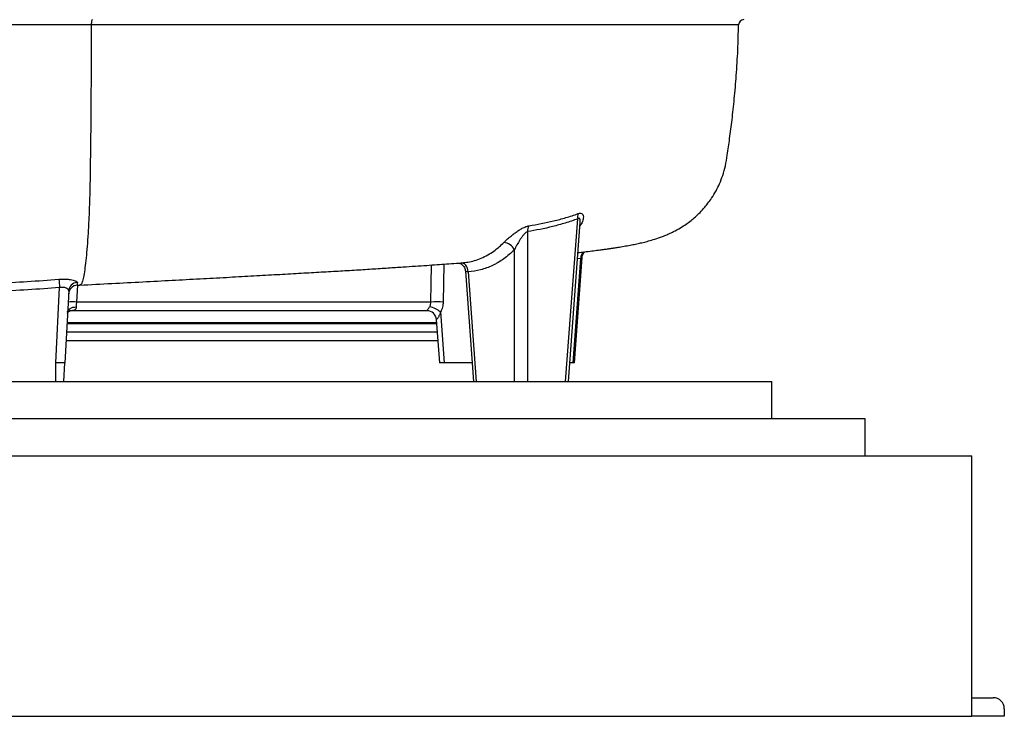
# Model space of a CAD drawing. Header units: millimetres. Extents: x 2367 to 4505, y 961 to 6343.
# Tile 3 of 11: x 3446 to 4505, y 961 to 1710. Entities that reach past the tile are written whole.
import ezdxf

# ---------------------------------------------------------------- set-up
doc = ezdxf.new("R2010")
doc.units = ezdxf.units.MM
doc.header["$LTSCALE"] = 2

msp = doc.modelspace()

# ---------------------------------------------------------------- linework, layer by layer
at = {"color": 7, "linetype": 'Continuous', "lineweight": 25}
for p, q in [((4033.3, 1321.2), (4046.3, 1496.1)), ((3992.3, 1482.3), (3992.3, 1321.2)), ((4036.2, 1321.2), (4048.9, 1492.2)), ((3978.2, 1321.2), (3978.2, 1462.8)), ((4041.5, 1341.2), (4049.6, 1453.5)), ((4042.9, 1341.2), (4051, 1454.3)), ((3925.5, 1439.9), (3934.3, 1321.2)), ((3928.5, 1439.2), (3937.2, 1321.2)), ((3485, 1341.2), (3489.2, 1422.1)), ((3508.4, 1424.7), (3511.1, 1424.8)), ((3499, 1418.4), (3494.9, 1341.2)), ((3888.5, 1406.6), (3507.4, 1406.6)), ((3884.4, 1397.2), (3500.6, 1397.2)), ((3894.2, 1387.9), (3897.6, 1341.2)), ((3898.7, 1396), (3902.6, 1341.2)), ((3497.2, 1384.6), (3894.5, 1384.6)), ((3485, 1321.2), (3485, 1341.2)), ((3493.9, 1321.2), (3494.9, 1341.2)), ((3902.6, 1341.2), (3897.6, 1341.2)), ((3932.8, 1341.2), (3902.6, 1341.2)), ((4041.5, 1341.2), (4037.7, 1341.2)), ((4042.9, 1341.2), (4041.5, 1341.2)), ((2654.9, 1321.2), (4254.9, 1321.2)), ((4254.9, 1281.2), (4254.9, 1321.2)), ((2554.9, 1281.2), (4354.9, 1281.2)), ((4354.9, 1281.2), (4354.9, 1241.2)), ((2554.9, 1241.2), (4354.9, 1241.2)), ((4354.9, 1241.2), (4469.9, 1241.2)), ((4469.9, 961.2), (4469.9, 1241.2)), ((4469.9, 981.2), (4492.9, 981.2)), ((4504.9, 969.2), (4504.9, 961.2)), ((2439.9, 961.2), (4469.9, 961.2)), ((4504.9, 961.2), (4469.9, 961.2))]:
    msp.add_line(p, q, dxfattribs=at)
at = {"color": 8, "linetype": 'Continuous', "lineweight": 25}
for p, q in [((4049.6, 1453.5), (4046, 1453.2)), ((3902.2, 1447.3), (3901.6, 1406.6)), ((3508.3, 1424.8), (3507.4, 1406.6)), ((3497.2, 1383.6), (3894.6, 1383.6)), ((3895.2, 1374.2), (3496.7, 1374.2)), ((3895.9, 1364.7), (3496.2, 1364.7))]:
    msp.add_line(p, q, dxfattribs=at)
at = {"color": 8, "linetype": 'Continuous', "lineweight": 25, "flags": 128}
msp.add_lwpolyline([(3888.5, 1406.6), (3888.8, 1426.6), (3889.1, 1446.4)], dxfattribs=at)
at = {"color": 7, "linetype": 'Continuous', "lineweight": 25, "flags": 128}
for points in [[(3928.5, 1439.2), (3928.2, 1441.1), (3927.7, 1443), (3927, 1444.6), (3926, 1446.1), (3924.8, 1447.2), (3923.6, 1448.1), (3922.2, 1448.5), (3920.8, 1448.6)], [(3488.4, 1431.1), (3488.5, 1430.5), (3488.6, 1429.7), (3488.6, 1428.8), (3488.7, 1427.6), (3488.8, 1426.4), (3489, 1425), (3489.1, 1423.6), (3489.2, 1422.1)], [(3497.8, 1396), (3498, 1397), (3498.6, 1398), (3499.4, 1398.9), (3500.6, 1399.7), (3501.9, 1400.4), (3503.5, 1400.9), (3505.2, 1401.2), (3507, 1401.3)]]:
    msp.add_lwpolyline(points, dxfattribs=at)
at = {"color": 7, "linetype": 'Continuous', "lineweight": 25}
for centre, radius, start, end in [((4224.9, 1704.6), 5.6, 90.0001, 178.9281), ((4057, 1498), 10.9, 160.9112, 189.9699), ((4003.8, 1483), 11.5, 151.0291, 183.697), ((3966, 1457), 13.5, 25.269, 86.6937), ((3508.8, 1414.7), 10, 92.436, 175.7131), ((3508.8, 1417.8), 9.87, 93.4457, 176.5221), ((3502.9, 1360.7), 46.1, 84.3966, 95.6034), ((3883.7, 1378.7), 22.8, 49.0297, 81.4335), ((3895.1, 1292.4), 114.4, 86.7152, 93.2848), ((3884.3, 1387.2), 10, 3.6604, 90), ((3884.4, 1387.2), 9.96, 3.9591, 89.8007), ((4492.9, 969.2), 12, 0, 90)]:
    msp.add_arc(centre, radius, start, end, dxfattribs=at)
at = {"color": 8, "linetype": 'Continuous', "lineweight": 25}
msp.add_arc((4060, 1453.4), 10.4, 137.4706, 179.4126, dxfattribs=at)
msp.add_ellipse((3904.3, 1387.2), major_axis=(10.1, -0.7), ratio=0.018746, start_param=3.020837, end_param=3.144278, dxfattribs=at)
at = {"color": 7, "linetype": 'Continuous', "lineweight": 25}
for points, knots in [([(3523.3, 1704.7), (3499.7, 1704.7), (3476.1, 1704.7), (3428.6, 1704.7), (3404.7, 1704.7), (3380.8, 1704.7)], [0, 0, 0, 0, 0.5, 0.5, 1, 1, 1, 1]), ([(3523.3, 1704.7), (3523.3, 1702.7), (3523.2, 1697.8), (3523.1, 1655.4), (3522.9, 1612.7), (3522.4, 1570.9), (3522.3, 1564), (3522.2, 1557.2), (3522.2, 1552.7), (3522.2, 1550.1)], [0.3721436, 0.3721436, 0.3721436, 0.3721436, 0.3833333, 0.4, 0.6133333, 0.6266667, 0.64, 0.6533333, 0.6657417, 0.6657417, 0.6657417, 0.6657417]), ([(3524.4, 1710.2), (3524.3, 1710.2), (3524.1, 1710), (3523.8, 1709.5), (3523.7, 1709.1), (3523.5, 1708.1), (3523.4, 1707.4), (3523.3, 1706.1), (3523.3, 1705.4), (3523.3, 1704.7)], [0, 0, 0, 0, 0.25, 0.25, 0.5, 0.5, 0.75, 0.75, 1, 1, 1, 1]), ([(4046.4, 1459.7), (4048.7, 1460), (4053.8, 1460.6), (4061.3, 1461.5), (4068.3, 1462.4), (4073.9, 1463.1), (4078.2, 1463.7), (4081.3, 1464.2), (4083.5, 1464.5), (4085, 1464.7), (4086.8, 1465), (4088.8, 1465.3), (4091.4, 1465.7), (4094.5, 1466.3), (4098.8, 1467), (4104, 1468), (4109.7, 1469.1), (4115.4, 1470.4), (4121, 1471.8), (4127.7, 1473.7), (4133.9, 1475.7), (4139.6, 1477.9), (4144.2, 1479.8), (4149.8, 1482.5), (4156.4, 1486.1), (4162.5, 1490), (4167.9, 1494), (4172.9, 1498.3), (4178, 1503), (4182.5, 1508), (4186.6, 1513.1), (4190.8, 1518.9), (4195, 1525.9), (4199, 1534.1), (4202.4, 1543), (4205.3, 1553.4), (4207.4, 1566.6), (4209.8, 1583.1), (4212.4, 1603.2), (4214.8, 1625.8), (4216.9, 1650.9), (4218.6, 1677.4), (4219, 1695.7), (4219.2, 1704.7)], [0, 0, 0, 0, 0.027952, 0.06051, 0.089575, 0.115189, 0.137396, 0.156185, 0.165221, 0.173169, 0.181092, 0.191968, 0.205974, 0.22311, 0.241208, 0.275626, 0.306176, 0.33626, 0.36666, 0.400512, 0.438195, 0.458389, 0.477219, 0.494782, 0.51865, 0.538218, 0.553532, 0.567219, 0.581963, 0.597823, 0.609024, 0.622394, 0.64071, 0.657524, 0.676696, 0.697896, 0.721177, 0.756606, 0.796841, 0.841888, 0.891746, 0.946401, 1, 1, 1, 1]), ([(3522.2, 1550.1), (3522.1, 1548.2), (3522.1, 1544.2), (3522, 1538), (3521.8, 1531.7), (3521.7, 1525.5), (3521.5, 1519.4), (3521.2, 1509.4), (3520.7, 1496.1), (3519.8, 1480.3), (3518.8, 1466.1), (3517.7, 1453.6), (3516.5, 1443.1), (3515.2, 1434.7), (3513.8, 1428.8), (3512.4, 1425.4), (3511.5, 1425.1), (3511.1, 1425)], [0, 0, 0, 0, 0.027327, 0.058678, 0.089877, 0.120942, 0.151893, 0.182746, 0.274819, 0.366538, 0.458246, 0.550284, 0.643034, 0.736952, 0.830932, 0.923723, 1, 1, 1, 1]), ([(4046.3, 1496.1), (4041.8, 1494.4), (4037.4, 1492.9), (4028.4, 1490.2), (4023.9, 1488.9), (4010.4, 1485.5), (4001.4, 1483.7), (3992.3, 1482.3)], [0, 0, 0, 0, 0.25, 0.25, 0.5, 0.5, 1, 1, 1, 1]), ([(3993.8, 1488.6), (4002.7, 1490), (4011.6, 1491.7), (4024.8, 1494.8), (4029.2, 1496), (4038, 1498.6), (4042.3, 1500), (4046.7, 1501.6)], [0, 0, 0, 0, 0.5, 0.5, 0.75, 0.75, 1, 1, 1, 1]), ([(3966.8, 1470.5), (3967.6, 1471.3), (3968.5, 1472.2), (3970.4, 1474), (3971.5, 1474.9), (3973.6, 1476.7), (3974.7, 1477.6), (3976.4, 1478.9), (3977, 1479.4), (3978.1, 1480.3), (3978.7, 1480.7), (3980.5, 1482), (3981.7, 1482.9), (3983.6, 1484.1), (3984.2, 1484.5), (3985.4, 1485.2), (3986.1, 1485.6), (3987.3, 1486.2), (3987.9, 1486.6), (3989.2, 1487.1), (3989.8, 1487.4), (3991.6, 1488.1), (3992.7, 1488.4), (3993.8, 1488.6)], [0, 0, 0, 0, 0.125, 0.125, 0.25, 0.25, 0.375, 0.375, 0.4375, 0.4375, 0.5, 0.5, 0.625, 0.625, 0.6875, 0.6875, 0.75, 0.75, 0.8125, 0.8125, 0.875, 0.875, 1, 1, 1, 1]), ([(3992.3, 1482.3), (3992, 1482.2), (3991.6, 1482), (3990.8, 1481.5), (3990.4, 1481.2), (3989.6, 1480.5), (3989.3, 1480.2), (3988.6, 1479.4), (3988.2, 1479), (3987.2, 1477.8), (3986.6, 1476.9), (3985.3, 1475.2), (3984.7, 1474.3), (3983, 1471.6), (3982, 1469.8), (3980.5, 1467.2), (3980, 1466.3), (3979.1, 1464.5), (3978.6, 1463.6), (3978.2, 1462.8)], [0, 0, 0, 0, 0.0625, 0.0625, 0.125, 0.125, 0.1875, 0.1875, 0.25, 0.25, 0.375, 0.375, 0.5, 0.5, 0.75, 0.75, 0.875, 0.875, 1, 1, 1, 1]), ([(3978.2, 1462.8), (3974.6, 1459.2), (3970.8, 1456), (3964.9, 1451.7), (3962.9, 1450.4), (3959.9, 1448.6), (3958.8, 1448), (3956.7, 1446.9), (3955.7, 1446.4), (3950.4, 1443.9), (3946.2, 1442.4), (3937.5, 1440.1), (3933, 1439.4), (3928.5, 1439.2)], [0, 0, 0, 0, 0.25, 0.25, 0.375, 0.375, 0.4375, 0.4375, 0.5, 0.5, 0.75, 0.75, 1, 1, 1, 1]), ([(4051, 1454.3), (4051, 1454.5), (4051, 1455.5), (4051.6, 1457.2), (4052.6, 1459.1), (4053.4, 1460.2), (4053.9, 1460.6), (4053.9, 1460.6)], [0, 0, 0, 0, 0.093199, 0.428074, 0.727832, 0.999826, 1, 1, 1, 1]), ([(3511.1, 1424.8), (3522.6, 1425.4), (3545.1, 1426.6), (3578.1, 1428.3), (3609.8, 1430), (3639.9, 1431.6), (3668.1, 1433.1), (3694.7, 1434.6), (3719.7, 1436), (3743.2, 1437.3), (3765.2, 1438.6), (3785.8, 1439.8), (3805.5, 1440.9), (3824.6, 1442.1), (3842.3, 1443.3), (3858, 1444.3), (3871.6, 1445.2), (3883.7, 1446), (3894.7, 1446.8), (3905.3, 1447.5), (3914.4, 1448.1), (3919.9, 1448.6), (3922, 1448.7)], [0, 0, 0, 0, 0.075732, 0.148576, 0.218363, 0.285279, 0.349616, 0.410379, 0.468681, 0.524448, 0.577666, 0.629328, 0.678503, 0.725172, 0.769181, 0.81056, 0.84889, 0.884914, 0.918467, 0.94939, 0.981398, 1, 1, 1, 1]), ([(3918.6, 1448.5), (3918.7, 1448.5), (3919.1, 1448.4), (3920.3, 1447.9), (3921.7, 1447), (3923.2, 1445.7), (3924.5, 1443.8), (3925.3, 1441.8), (3925.4, 1440.5), (3925.5, 1439.9)], [0, 0, 0, 0, 0.086431, 0.204089, 0.346047, 0.508222, 0.680812, 0.86058, 1, 1, 1, 1]), ([(3420.5, 1426.9), (3431.8, 1427.5), (3443.2, 1428), (3465.8, 1429.4), (3477.1, 1430.2), (3488.4, 1431.1)], [0, 0, 0, 0, 0.5, 0.5, 1, 1, 1, 1]), ([(3488.4, 1431.1), (3489.7, 1431.2), (3491, 1431.2), (3493.6, 1431.3), (3494.8, 1431.3), (3496.6, 1431.2), (3497.2, 1431.1), (3498.3, 1431.1), (3498.9, 1431), (3500.5, 1430.8), (3501.5, 1430.7), (3503.3, 1430.3), (3504.2, 1430.1), (3505.6, 1429.7), (3506.2, 1429.4), (3507, 1429.1), (3507.2, 1428.9), (3507.6, 1428.7), (3507.7, 1428.5), (3508.1, 1428.2), (3508.3, 1427.9), (3508.3, 1427.7)], [0, 0, 0, 0, 0.125, 0.125, 0.25, 0.25, 0.3125, 0.3125, 0.375, 0.375, 0.5, 0.5, 0.625, 0.625, 0.75, 0.75, 0.8125, 0.8125, 0.875, 0.875, 1, 1, 1, 1]), ([(3489.2, 1422.1), (3477.8, 1421.2), (3466.5, 1420.4), (3443.7, 1419), (3432.3, 1418.4), (3420.9, 1417.9)], [0, 0, 0, 0, 0.5, 0.5, 1, 1, 1, 1]), ([(3499, 1418.4), (3499, 1418.7), (3499, 1419), (3498.8, 1419.5), (3498.6, 1419.8), (3498.2, 1420.4), (3497.9, 1420.6), (3497.4, 1421), (3497.3, 1421.1), (3496.9, 1421.3), (3496.7, 1421.5), (3496, 1421.8), (3495.5, 1421.9), (3494.4, 1422.2), (3493.8, 1422.3), (3492.6, 1422.4), (3491.9, 1422.4), (3490.6, 1422.3), (3489.9, 1422.2), (3489.2, 1422.1)], [0, 0, 0, 0, 0.125, 0.125, 0.25, 0.25, 0.375, 0.375, 0.4375, 0.4375, 0.5, 0.5, 0.625, 0.625, 0.75, 0.75, 0.875, 0.875, 1, 1, 1, 1]), ([(3507, 1401.3), (3507, 1400.9), (3507, 1400.5), (3506.8, 1399.7), (3506.7, 1399.4), (3506.3, 1398.8), (3506, 1398.5), (3505.5, 1398.1), (3505.2, 1397.9), (3504.4, 1397.7), (3504, 1397.5), (3503.2, 1397.4), (3502.7, 1397.3), (3501.4, 1397.2), (3500.4, 1397.2), (3499.4, 1397.2)], [0, 0, 0, 0, 0.125, 0.125, 0.25, 0.25, 0.375, 0.375, 0.5, 0.5, 0.625, 0.625, 0.75, 0.75, 1, 1, 1, 1]), ([(3507.4, 1406.6), (3507.3, 1406.2), (3507.3, 1405.7), (3507.2, 1404.7), (3507.2, 1404.3), (3507.1, 1402.9), (3507, 1402.1), (3507, 1401.3)], [0, 0, 0, 0, 0.25, 0.25, 0.5, 0.5, 1, 1, 1, 1]), ([(3884.4, 1397.2), (3884.2, 1397.2), (3884.1, 1397.2), (3884.1, 1397.4), (3884.2, 1397.5), (3884.5, 1397.9), (3884.7, 1398.1), (3885, 1398.5), (3885.3, 1398.8), (3885.8, 1399.4), (3886, 1399.7), (3886.6, 1400.5), (3886.8, 1400.9), (3887.1, 1401.3)], [0, 0, 0, 0, 0.25, 0.25, 0.5, 0.5, 0.625, 0.625, 0.75, 0.75, 0.875, 0.875, 1, 1, 1, 1]), ([(3887.1, 1401.3), (3887.3, 1401.7), (3887.5, 1402.1), (3887.9, 1402.9), (3888, 1403.4), (3888.4, 1404.7), (3888.5, 1405.7), (3888.5, 1406.6)], [0, 0, 0, 0, 0.25, 0.25, 0.5, 0.5, 1, 1, 1, 1]), ([(3901.6, 1406.6), (3901.6, 1404.7), (3901.3, 1402.8), (3900.6, 1400.1), (3900.3, 1399.2), (3899.5, 1397.5), (3899.1, 1396.7), (3898.7, 1396)], [0, 0, 0, 0, 0.5, 0.5, 0.75, 0.75, 1, 1, 1, 1]), ([(3497.7, 1394.5), (3497.7, 1394.5), (3497.6, 1394.4), (3497.8, 1394.9), (3498.4, 1395.8), (3499.3, 1396.6), (3500.2, 1397.1), (3500.7, 1397.2), (3500.6, 1397.2), (3500.6, 1397.2)], [0, 0, 0, 0, 0.039853, 0.197082, 0.390796, 0.628496, 0.816919, 0.969832, 1, 1, 1, 1]), ([(3898.7, 1396), (3898.4, 1394.9), (3898.1, 1393.9), (3897.5, 1392.5), (3897.3, 1392.1), (3896.9, 1391.2), (3896.7, 1390.7), (3896.2, 1390), (3896, 1389.6), (3895.6, 1389), (3895.4, 1388.7), (3895.1, 1388.4), (3895, 1388.3), (3894.8, 1388.1), (3894.7, 1388.1), (3894.5, 1387.9), (3894.4, 1387.9), (3894.3, 1387.9)], [0, 0, 0, 0, 0.25, 0.25, 0.375, 0.375, 0.5, 0.5, 0.625, 0.625, 0.75, 0.75, 0.8125, 0.8125, 0.875, 0.875, 1, 1, 1, 1])]:
    msp.add_open_spline(points, degree=3, knots=knots, dxfattribs=at)
at = {"color": 8, "linetype": 'Continuous', "lineweight": 25}
for points, knots in [([(4219.3, 1704.7), (4219.3, 1704.7), (4219.5, 1704.7), (4218.8, 1704.7), (4217, 1704.7), (4213.9, 1704.7), (4209.7, 1704.7), (4204.1, 1704.7), (4197.4, 1704.7), (4189.3, 1704.7), (4180, 1704.7), (4169.4, 1704.7), (4157.4, 1704.7), (4144.3, 1704.7), (4129.8, 1704.7), (4114, 1704.7), (4096.9, 1704.7), (4078.7, 1704.7), (4059.3, 1704.7), (4038.8, 1704.7), (4017.2, 1704.7), (3994.5, 1704.7), (3970.6, 1704.7), (3945.6, 1704.7), (3919.4, 1704.7), (3892.4, 1704.7), (3864.3, 1704.7), (3835.2, 1704.7), (3805.3, 1704.7), (3774.5, 1704.7), (3742.9, 1704.7), (3710.3, 1704.7), (3677, 1704.7), (3643.1, 1704.7), (3613.1, 1704.7), (3583.8, 1704.7), (3555.4, 1704.7), (3534, 1704.7), (3523.3, 1704.7)], [0, 0, 0, 0, 0.000833, 0.027142, 0.053492, 0.079968, 0.106485, 0.133473, 0.160504, 0.187666, 0.214873, 0.242687, 0.270549, 0.298549, 0.326595, 0.355161, 0.383774, 0.412527, 0.441326, 0.470295, 0.499311, 0.528468, 0.557672, 0.587408, 0.617193, 0.647124, 0.677103, 0.707432, 0.73781, 0.768337, 0.798914, 0.830052, 0.861238, 0.892578, 0.92398, 0.942967, 0.971477, 1, 1, 1, 1]), ([(4048.9, 1492.2), (4048.9, 1492.3), (4049.1, 1493.4), (4049, 1494.8), (4048.6, 1496.1), (4048.2, 1496.6), (4047.7, 1496.8), (4047, 1496.6), (4046.5, 1496.3), (4046.3, 1496.1)], [0, 0, 0, 0, 0.032181, 0.413449, 0.558802, 0.655407, 0.7701, 0.875774, 1, 1, 1, 1]), ([(4046.7, 1501.6), (4047.2, 1501.7), (4048.6, 1502.2), (4050.6, 1502), (4052.1, 1500.7), (4052.7, 1497.7), (4051.6, 1493.6), (4050.1, 1490.1), (4048.8, 1488.4), (4048.6, 1488.1)], [0, 0, 0, 0, 0.070382, 0.204085, 0.335508, 0.507488, 0.758965, 0.95327, 1, 1, 1, 1]), ([(3922, 1448.8), (3924, 1449), (3928.5, 1449.4), (3935.4, 1451), (3942.7, 1453.6), (3949.6, 1457.1), (3956.1, 1461.2), (3961.8, 1465.7), (3965.2, 1469), (3966.8, 1470.5)], [0, 0, 0, 0, 0.126337, 0.278423, 0.433817, 0.590333, 0.735622, 0.881851, 1, 1, 1, 1]), ([(4050.9, 1454.3), (4050.8, 1454.1), (4050.7, 1453.8), (4049.9, 1453.6), (4049.6, 1453.5)], [0, 0, 0, 0, 0.5947056, 1, 1, 1, 1]), ([(3928.5, 1439.2), (3927.8, 1439.2), (3926.4, 1439.2), (3925.5, 1439.6), (3925.6, 1439.8), (3925.6, 1439.9)], [0, 0, 0, 0, 0.427077, 0.856509, 1, 1, 1, 1]), ([(3508.3, 1427.7), (3508.3, 1426.9), (3508.2, 1425.5), (3508.3, 1424.7), (3508.3, 1424.8), (3508.4, 1424.8)], [0, 0, 0, 0, 0.4195127, 0.8419471, 1, 1, 1, 1])]:
    msp.add_open_spline(points, degree=3, knots=knots, dxfattribs=at)
at = {"color": 7, "linetype": 'Continuous', "lineweight": 25}
for points in [[(3488.8, 1341.2), (3487.6, 1341.2), (3486.3, 1341.2), (3485, 1341.2)], [(3492, 1341.2), (3491.1, 1341.2), (3490, 1341.2), (3488.8, 1341.2)], [(3494.2, 1341.2), (3493.7, 1341.2), (3492.9, 1341.2), (3492, 1341.2)], [(3494.9, 1341.2), (3494.9, 1341.2), (3494.7, 1341.2), (3494.2, 1341.2)]]:
    msp.add_open_spline(points, degree=3, dxfattribs=at)

doc.saveas('drawing.dxf')
